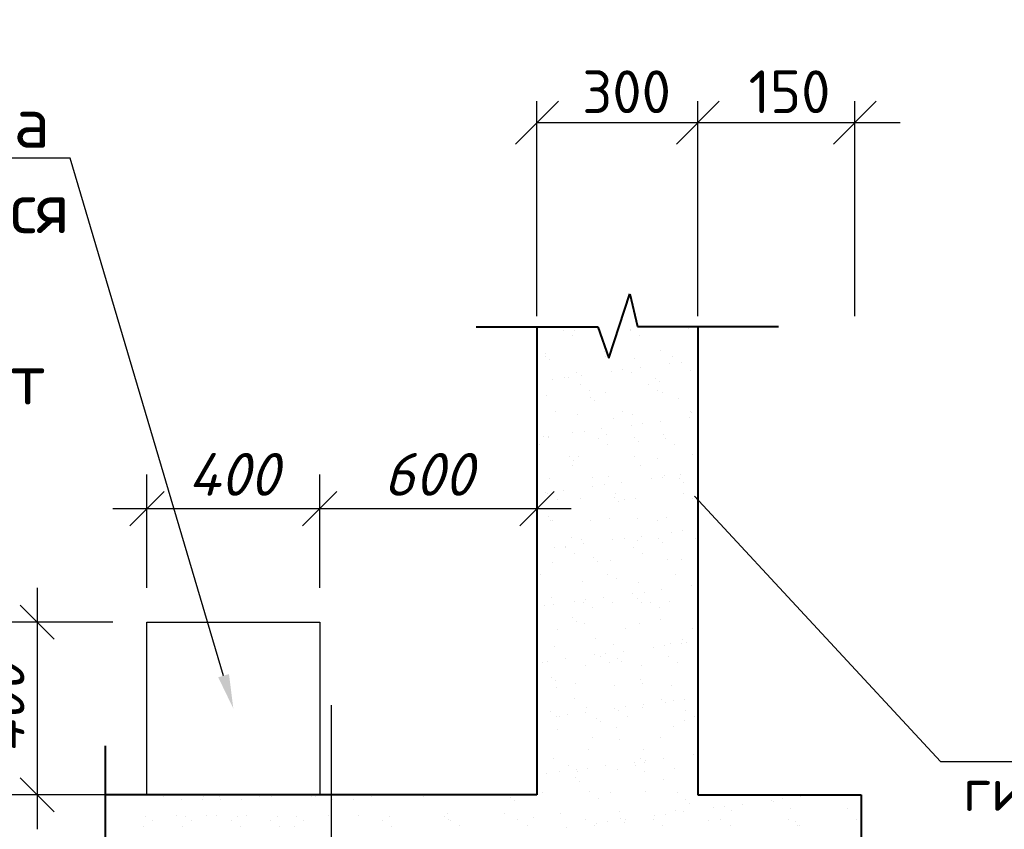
# Model space of a CAD drawing. Header units: millimetres. Extents: x -3143211 to -2549809, y 1060331 to 1394375.
# Tile 125 of 145: x -3028546 to -3022790, y 1307811 to 1312545. Entities that reach past the tile are written whole.
import ezdxf
from ezdxf import colors
from ezdxf.entities.mleader import LeaderData, LeaderLine
from ezdxf.math import Vec2, Vec3

# ---------------------------------------------------------------- set-up
doc = ezdxf.new("R2010")
doc.units = ezdxf.units.MM
for name, color, linetype in [('размер', 34, 'Continuous'), ('РУССКИЙ', 3, 'Continuous'), ('шрифт', 1, 'Continuous')]:
    doc.layers.add(name, color=color, linetype=linetype)
doc.layers.add('Сплошная толстая', color=7, linetype='Continuous', lineweight=40)
doc.styles.get("Standard").update_dxf_attribs({"font": 'isocpeui.ttf'})
doc.styles.add('Times New Romans', font='times.ttf', dxfattribs={"height": 300})
doc.dimstyles.new('STANDARD-100', dxfattribs={"dimtxt": 250, "dimasz": 200, "dimexe": 200, "dimexo": 200, "dimgap": 75, "dimtad": 1, "dimdec": 0, "dimzin": 0, "dimdsep": 46, "dimtxsty": 'Standard', "dimblk": 'OBLIQUE', "dimcen": 0.09, "dimdle": 200, "dimadec": 0, "dimazin": 0, "dimtfac": 1, "dimtdec": 0, "dimtofl": 0, "dimtmove": 0, "dimatfit": 3, "dimldrblk": 'OBLIQUE', "dimfxl": 1, "dimtolj": 1, "dimtzin": 0, "dimarcsym": 0})

# ---------------------------------------------------------------- blocks, each defined once
blk = doc.blocks.new('_Oblique')
at = {"color": 0, "linetype": 'ByBlock', "lineweight": -2}
blk.add_line((-0.5, -0.5), (0.5, 0.5), dxfattribs=at)
blk = doc.blocks.new('*D253')
at = {"color": 0, "lineweight": -2, "transparency": 16777216}
for p, q in [((-3026792.1, 1309222.2), (-3026792.1, 1309886.1)), ((-3025522.1, 1309222.2), (-3025522.1, 1309886.1)), ((-3026992.1, 1309686.1), (-3025322.1, 1309686.1))]:
    blk.add_line(p, q, dxfattribs=at)
at = {"layer": 'Defpoints', "color": 0, "transparency": 16777216}
for p in [(-3025522.1, 1309686.1), (-3026792.1, 1309022.2), (-3025522.1, 1309022.2)]:
    blk.add_point(p, dxfattribs=at)
at = {"color": 0, "lineweight": -2, "transparency": 16777216, "xscale": 200, "yscale": 200, "zscale": 200, "rotation": 180}
blk.add_blockref('_Oblique', (-3026792.1, 1309686.1), dxfattribs=at)
at = {"color": 0, "lineweight": -2, "transparency": 16777216, "xscale": 200, "yscale": 200, "zscale": 200}
blk.add_blockref('_Oblique', (-3025522.1, 1309686.1), dxfattribs=at)
at = {"color": 0, "transparency": 16777216, "insert": (-3026157.1, 1309886.1), "char_height": 250, "width": 563.295, "attachment_point": 5}
blk.add_mtext('\\A1;600', dxfattribs=at)
blk = doc.blocks.new('*D254')
at = {"color": 0, "lineweight": -2, "transparency": 16777216}
for p, q in [((-3028443.5, 1309222.2), (-3028443.5, 1307812)), ((-3028002.3, 1309022.2), (-3028643.5, 1309022.2)), ((-3028002.3, 1308012), (-3028643.5, 1308012))]:
    blk.add_line(p, q, dxfattribs=at)
at = {"layer": 'Defpoints', "color": 0, "transparency": 16777216}
for p in [(-3027802.3, 1309022.2), (-3028443.5, 1308012), (-3027802.3, 1308012)]:
    blk.add_point(p, dxfattribs=at)
at = {"color": 0, "lineweight": -2, "transparency": 16777216, "xscale": 200, "yscale": 200, "zscale": 200}
for p, rotation in [((-3028443.5, 1309022.2), 90), ((-3028443.5, 1308012), 270)]:
    blk.add_blockref('_Oblique', p, dxfattribs=dict(at, rotation=rotation))
at = {"color": 0, "transparency": 16777216, "insert": (-3028643.5, 1308517.1), "char_height": 250, "width": 589.053, "attachment_point": 5, "rotation": 90}
blk.add_mtext('\\A1;400', dxfattribs=at)
blk = doc.blocks.new('*D255')
at = {"color": 0, "lineweight": -2, "transparency": 16777216}
for p, q in [((-3027802.3, 1309222.2), (-3027802.3, 1309886.1)), ((-3026792.1, 1309222.2), (-3026792.1, 1309886.1)), ((-3028002.3, 1309686.1), (-3026592.1, 1309686.1))]:
    blk.add_line(p, q, dxfattribs=at)
at = {"layer": 'Defpoints', "color": 0, "transparency": 16777216}
for p in [(-3026792.1, 1309686.1), (-3027802.3, 1309022.2), (-3026792.1, 1309022.2)]:
    blk.add_point(p, dxfattribs=at)
at = {"color": 0, "lineweight": -2, "transparency": 16777216, "xscale": 200, "yscale": 200, "zscale": 200, "rotation": 180}
blk.add_blockref('_Oblique', (-3027802.3, 1309686.1), dxfattribs=at)
at = {"color": 0, "lineweight": -2, "transparency": 16777216, "xscale": 200, "yscale": 200, "zscale": 200}
blk.add_blockref('_Oblique', (-3026792.1, 1309686.1), dxfattribs=at)
at = {"color": 0, "transparency": 16777216, "insert": (-3027297.2, 1309886.1), "char_height": 250, "width": 589.053, "attachment_point": 5}
blk.add_mtext('\\A1;400', dxfattribs=at)

msp = doc.modelspace()

# ---------------------------------------------------------------- linework, layer by layer
at = {"color": 0}
for p, q in [((-3025369.95099, 1310729.75658), (-3025369.95099, 1310729.75658)), ((-3025301.96559, 1310726.09367), (-3025301.96559, 1310726.09367)), ((-3024977.08821, 1310724.5355), (-3024977.08821, 1310724.5355)), ((-3024974.4548, 1310730.47517), (-3024974.4548, 1310730.47517)), ((-3024634.07477, 1310736.89361), (-3024634.07477, 1310736.89361)), ((-3025316.39563, 1310695.63805), (-3025316.39563, 1310695.63805)), ((-3025064.59485, 1310666.54799), (-3025064.59485, 1310666.54799)), ((-3024920.89945, 1310696.35664), (-3024920.89945, 1310696.35664)), ((-3025130.23714, 1310607.02019), (-3025130.23714, 1310607.02019)), ((-3024797.80307, 1310611.26047), (-3024797.80307, 1310611.26047)), ((-3025519.09253, 1310572.09277), (-3025519.09253, 1310572.09277)), ((-3025473.25058, 1310594.66208), (-3025473.25058, 1310594.66208)), ((-3025469.78163, 1310576.53332), (-3025469.78163, 1310576.53332)), ((-3025446.37307, 1310555.08333), (-3025446.37307, 1310555.08333)), ((-3025123.59635, 1310572.81136), (-3025123.59635, 1310572.81136)), ((-3024954.10647, 1310565.30404), (-3024954.10647, 1310565.30404)), ((-3024728.10016, 1310573.52995), (-3024728.10016, 1310573.52995)), ((-3024679.52293, 1310541.5082), (-3024679.52293, 1310541.5082)), ((-3025087.48266, 1310487.79929), (-3025087.48266, 1310487.79929)), ((-3025021.37807, 1310496.50212), (-3025021.37807, 1310496.50212)), ((-3024918.129, 1310510.09512), (-3024918.129, 1310510.09512)), ((-3024745.62751, 1310532.80537), (-3024745.62751, 1310532.80537)), ((-3024626.07462, 1310492.18699), (-3024626.07462, 1310492.18699)), ((-3025429.3378, 1310442.7932), (-3025429.3378, 1310442.7932)), ((-3025363.23322, 1310451.49604), (-3025363.23322, 1310451.49604)), ((-3025335.88469, 1310453.83938), (-3025335.88469, 1310453.83938)), ((-3025293.96544, 1310481.38705), (-3025293.96544, 1310481.38705)), ((-3025259.98415, 1310465.08903), (-3025259.98415, 1310465.08903)), ((-3024969.08806, 1310479.82888), (-3024969.08806, 1310479.82888)), ((-3024827.70027, 1310449.4741), (-3024827.70027, 1310449.4741)), ((-3024804.29171, 1310428.02411), (-3024804.29171, 1310428.02411)), ((-3025267.38235, 1310411.7357), (-3025267.38235, 1310411.7357)), ((-3025213.827, 1310377.61717), (-3025213.827, 1310377.61717)), ((-3024871.88617, 1310412.45429), (-3024871.88617, 1310412.45429)), ((-3024818.33081, 1310378.33577), (-3024818.33081, 1310378.33577)), ((-3025465.25042, 1310349.95546), (-3025465.25042, 1310349.95546)), ((-3025209.47849, 1310338.00944), (-3025209.47849, 1310338.00944)), ((-3025186.06994, 1310316.55945), (-3025186.06994, 1310316.55945)), ((-3025122.23699, 1310362.31357), (-3025122.23699, 1310362.31357)), ((-3024789.80291, 1310366.55385), (-3024789.80291, 1310366.55385)), ((-3024693.80333, 1310326.78016), (-3024693.80333, 1310326.78016)), ((-3025416.5239, 1310254.07189), (-3025416.5239, 1310254.07189)), ((-3025021.02771, 1310254.79048), (-3025021.02771, 1310254.79048)), ((-3024625.53153, 1310255.50908), (-3024625.53153, 1310255.50908)), ((-3025285.96528, 1310236.68043), (-3025285.96528, 1310236.68043)), ((-3025075.58156, 1310215.3155), (-3025075.58156, 1310215.3155)), ((-3024961.0879, 1310235.12226), (-3024961.0879, 1310235.12226)), ((-3024801.0355, 1310196.68865), (-3024801.0355, 1310196.68865)), ((-3024628.53401, 1310219.3989), (-3024628.53401, 1310219.3989)), ((-3024618.07446, 1310247.48037), (-3024618.07446, 1310247.48037)), ((-3025246.13971, 1310138.08957), (-3025246.13971, 1310138.08957)), ((-3025142.89065, 1310151.68257), (-3025142.89065, 1310151.68257)), ((-3024970.38915, 1310174.39282), (-3024970.38915, 1310174.39282)), ((-3024904.28457, 1310183.09565), (-3024904.28457, 1310183.09565)), ((-3025484.74579, 1310106.67648), (-3025484.74579, 1310106.67648)), ((-3025457.35978, 1310103.85084), (-3025457.35978, 1310103.85084)), ((-3025457.25027, 1310105.24884), (-3025457.25027, 1310105.24884)), ((-3025312.2443, 1310129.38674), (-3025312.2443, 1310129.38674)), ((-3025164.81372, 1310093.71482), (-3025164.81372, 1310093.71482)), ((-3025114.23683, 1310117.60695), (-3025114.23683, 1310117.60695)), ((-3024949.17536, 1310099.48556), (-3024949.17536, 1310099.48556)), ((-3024781.80276, 1310121.84723), (-3024781.80276, 1310121.84723)), ((-3024769.31754, 1310094.43342), (-3024769.31754, 1310094.43342)), ((-3025506.75455, 1310058.87771), (-3025506.75455, 1310058.87771)), ((-3025111.25836, 1310059.5963), (-3025111.25836, 1310059.5963)), ((-3024925.7668, 1310078.03557), (-3024925.7668, 1310078.03557)), ((-3024715.76218, 1310060.31489), (-3024715.76218, 1310060.31489)), ((-3025330.95358, 1309988.0209), (-3025330.95358, 1309988.0209)), ((-3025307.54503, 1309966.57091), (-3025307.54503, 1309966.57091)), ((-3025277.96512, 1309991.97381), (-3025277.96512, 1309991.97381)), ((-3024953.08774, 1309990.41564), (-3024953.08774, 1309990.41564)), ((-3024815.27842, 1309976.79162), (-3024815.27842, 1309976.79162)), ((-3024610.07431, 1310002.77375), (-3024610.07431, 1310002.77375)), ((-3025313.95527, 1309936.05102), (-3025313.95527, 1309936.05102)), ((-3024918.45908, 1309936.76961), (-3024918.45908, 1309936.76961)), ((-3025449.25011, 1309860.54222), (-3025449.25011, 1309860.54222)), ((-3025197.05665, 1309865.32696), (-3025197.05665, 1309865.32696)), ((-3025106.23667, 1309872.90033), (-3025106.23667, 1309872.90033)), ((-3024853.29565, 1309860.98635), (-3024853.29565, 1309860.98635)), ((-3024787.19106, 1309869.68919), (-3024787.19106, 1309869.68919)), ((-3024773.8026, 1309877.14061), (-3024773.8026, 1309877.14061)), ((-3024688.87222, 1309860.96168), (-3024688.87222, 1309860.96168)), ((-3024683.942, 1309883.28218), (-3024683.942, 1309883.28218)), ((-3024581.79795, 1309895.70972), (-3024578.29536, 1309899.21232)), ((-3025367.65229, 1309793.27002), (-3025367.65229, 1309793.27002)), ((-3025195.1508, 1309815.98027), (-3025195.1508, 1309815.98027)), ((-3025129.04621, 1309824.6831), (-3025129.04621, 1309824.6831)), ((-3025025.79714, 1309838.2761), (-3025025.79714, 1309838.2761)), ((-3024665.46366, 1309839.51169), (-3024665.46366, 1309839.51169)), ((-3025470.90135, 1309779.67702), (-3025470.90135, 1309779.67702)), ((-3025457.74127, 1309774.97535), (-3025457.74127, 1309774.97535)), ((-3025404.18592, 1309740.85683), (-3025404.18592, 1309740.85683)), ((-3025269.96497, 1309747.26719), (-3025269.96497, 1309747.26719)), ((-3025070.65045, 1309749.49702), (-3025070.65045, 1309749.49702)), ((-3025062.24509, 1309775.69395), (-3025062.24509, 1309775.69395)), ((-3025008.68973, 1309741.57542), (-3025008.68973, 1309741.57542)), ((-3024945.08759, 1309745.70902), (-3024945.08759, 1309745.70902)), ((-3024666.7489, 1309776.41254), (-3024666.7489, 1309776.41254)), ((-3024613.19355, 1309742.29401), (-3024613.19355, 1309742.29401)), ((-3024602.07415, 1309758.06713), (-3024602.07415, 1309758.06713)), ((-3025047.24189, 1309728.04703), (-3025047.24189, 1309728.04703)), ((-3025452.42867, 1309638.03236), (-3025452.42867, 1309638.03236)), ((-3025098.23652, 1309628.19371), (-3025098.23652, 1309628.19371)), ((-3024936.75351, 1309626.80308), (-3024936.75351, 1309626.80308)), ((-3024765.80244, 1309632.43399), (-3024765.80244, 1309632.43399)), ((-3025441.24995, 1309615.8356), (-3025441.24995, 1309615.8356)), ((-3025429.02012, 1309616.58237), (-3025429.02012, 1309616.58237)), ((-3025211.38663, 1309618.03014), (-3025211.38663, 1309618.03014)), ((-3024815.89045, 1309618.74873), (-3024815.89045, 1309618.74873)), ((-3025318.53173, 1309515.33842), (-3025318.53173, 1309515.33842)), ((-3025011.95271, 1309511.27664), (-3025011.95271, 1309511.27664)), ((-3024908.70364, 1309524.86963), (-3024908.70364, 1309524.86963)), ((-3024810.34731, 1309510.97314), (-3024810.34731, 1309510.97314)), ((-3024736.20215, 1309547.57989), (-3024736.20215, 1309547.57989)), ((-3024670.09756, 1309556.28272), (-3024670.09756, 1309556.28272)), ((-3024594.07399, 1309513.36052), (-3024594.07399, 1309513.36052)), ((-3025419.91244, 1309457.56772), (-3025419.91244, 1309457.56772)), ((-3025355.17264, 1309456.95448), (-3025355.17264, 1309456.95448)), ((-3025353.80785, 1309466.27055), (-3025353.80785, 1309466.27055)), ((-3025261.96481, 1309502.56057), (-3025261.96481, 1309502.56057)), ((-3025250.55878, 1309479.86355), (-3025250.55878, 1309479.86355)), ((-3025078.05729, 1309502.5738), (-3025078.05729, 1309502.5738)), ((-3024959.67646, 1309457.67307), (-3024959.67646, 1309457.67307)), ((-3024937.08743, 1309501.0024), (-3024937.08743, 1309501.0024)), ((-3024786.93875, 1309489.52315), (-3024786.93875, 1309489.52315)), ((-3025301.61728, 1309422.83595), (-3025301.61728, 1309422.83595)), ((-3025192.12554, 1309399.50848), (-3025192.12554, 1309399.50848)), ((-3024906.1211, 1309423.55455), (-3024906.1211, 1309423.55455)), ((-3025433.2498, 1309371.12898), (-3025433.2498, 1309371.12898)), ((-3025168.71698, 1309378.05849), (-3025168.71698, 1309378.05849)), ((-3025090.23636, 1309383.4871), (-3025090.23636, 1309383.4871)), ((-3024757.80229, 1309387.72738), (-3024757.80229, 1309387.72738)), ((-3024676.45037, 1309388.2792), (-3024676.45037, 1309388.2792)), ((-3025504.31418, 1309299.29067), (-3025504.31418, 1309299.29067)), ((-3025108.818, 1309300.00926), (-3025108.818, 1309300.00926)), ((-3025058.2286, 1309276.81454), (-3025058.2286, 1309276.81454)), ((-3024713.32181, 1309300.72786), (-3024713.32181, 1309300.72786)), ((-3025253.96465, 1309257.85396), (-3025253.96465, 1309257.85396)), ((-3024929.08727, 1309256.29578), (-3024929.08727, 1309256.29578)), ((-3024619.10864, 1309234.17342), (-3024619.10864, 1309234.17342)), ((-3024586.07384, 1309268.6539), (-3024586.07384, 1309268.6539)), ((-3025440.00682, 1309165.34988), (-3025440.00682, 1309165.34988)), ((-3025133.46528, 1309166.45708), (-3025133.46528, 1309166.45708)), ((-3024960.96379, 1309189.16734), (-3024960.96379, 1309189.16734)), ((-3024931.8224, 1309160.9846), (-3024931.8224, 1309160.9846)), ((-3024894.8592, 1309197.87017), (-3024894.8592, 1309197.87017)), ((-3024791.61013, 1309211.46317), (-3024791.61013, 1309211.46317)), ((-3025475.32042, 1309121.451), (-3025475.32042, 1309121.451)), ((-3025425.24964, 1309126.42236), (-3025425.24964, 1309126.42236)), ((-3025302.81893, 1309144.16125), (-3025302.81893, 1309144.16125)), ((-3025252.60401, 1309138.9336), (-3025252.60401, 1309138.9336)), ((-3025236.71435, 1309152.86409), (-3025236.71435, 1309152.86409)), ((-3025199.04865, 1309104.81508), (-3025199.04865, 1309104.81508)), ((-3025082.2362, 1309138.78048), (-3025082.2362, 1309138.78048)), ((-3024908.41384, 1309139.53461), (-3024908.41384, 1309139.53461)), ((-3024857.10782, 1309139.6522), (-3024857.10782, 1309139.6522)), ((-3024803.55247, 1309105.53367), (-3024803.55247, 1309105.53367)), ((-3024749.80213, 1309143.02076), (-3024749.80213, 1309143.02076)), ((-3025313.60063, 1309049.51994), (-3025313.60063, 1309049.51994)), ((-3025290.19207, 1309028.06995), (-3025290.19207, 1309028.06995)), ((-3025245.9645, 1309013.14734), (-3025245.9645, 1309013.14734)), ((-3024921.08712, 1309011.58916), (-3024921.08712, 1309011.58916)), ((-3024797.92546, 1309038.29066), (-3024797.92546, 1309038.29066)), ((-3025401.74555, 1308981.26979), (-3025401.74555, 1308981.26979)), ((-3025006.24937, 1308981.98839), (-3025006.24937, 1308981.98839)), ((-3024610.75318, 1308982.70698), (-3024610.75318, 1308982.70698)), ((-3025417.24948, 1308881.71574), (-3025417.24948, 1308881.71574)), ((-3025179.70369, 1308926.826), (-3025179.70369, 1308926.826)), ((-3025074.23605, 1308894.07386), (-3025074.23605, 1308894.07386)), ((-3024843.87028, 1308875.76087), (-3024843.87028, 1308875.76087)), ((-3024777.7657, 1308884.4637), (-3024777.7657, 1308884.4637)), ((-3024741.80197, 1308898.31414), (-3024741.80197, 1308898.31414)), ((-3024674.51663, 1308898.0567), (-3024674.51663, 1308898.0567)), ((-3024671.51926, 1308922.46072), (-3024671.51926, 1308922.46072)), ((-3024648.11071, 1308901.01073), (-3024648.11071, 1308901.01073)), ((-3025185.72543, 1308830.75479), (-3025185.72543, 1308830.75479)), ((-3025150.03537, 1308820.91273), (-3025150.03537, 1308820.91273)), ((-3025119.62084, 1308839.45762), (-3025119.62084, 1308839.45762)), ((-3025016.37178, 1308853.05062), (-3025016.37178, 1308853.05062)), ((-3024754.53919, 1308821.63132), (-3024754.53919, 1308821.63132)), ((-3025491.9762, 1308786.07561), (-3025491.9762, 1308786.07561)), ((-3025461.47599, 1308794.45154), (-3025461.47599, 1308794.45154)), ((-3025358.22692, 1308808.04453), (-3025358.22692, 1308808.04453)), ((-3025237.96434, 1308768.44072), (-3025237.96434, 1308768.44072)), ((-3025096.48002, 1308786.7942), (-3025096.48002, 1308786.7942)), ((-3025053.29749, 1308810.99606), (-3025053.29749, 1308810.99606)), ((-3025029.88893, 1308789.54607), (-3025029.88893, 1308789.54607)), ((-3024913.08696, 1308766.88255), (-3024913.08696, 1308766.88255)), ((-3024700.98383, 1308787.51279), (-3024700.98383, 1308787.51279)), ((-3025435.07571, 1308699.5314), (-3025435.07571, 1308699.5314)), ((-3025411.66716, 1308678.08141), (-3025411.66716, 1308678.08141)), ((-3025299.17692, 1308663.24892), (-3025299.17692, 1308663.24892)), ((-3025066.23589, 1308649.36724), (-3025066.23589, 1308649.36724)), ((-3024919.40055, 1308688.30212), (-3024919.40055, 1308688.30212)), ((-3024903.68073, 1308663.96751), (-3024903.68073, 1308663.96751)), ((-3024733.80182, 1308653.60752), (-3024733.80182, 1308653.60752)), ((-3025409.24933, 1308637.00913), (-3025409.24933, 1308637.00913)), ((-3025301.17878, 1308576.83746), (-3025301.17878, 1308576.83746)), ((-3024899.27827, 1308539.64415), (-3024899.27827, 1308539.64415)), ((-3024792.99435, 1308572.47218), (-3024792.99435, 1308572.47218)), ((-3024769.5858, 1308551.02219), (-3024769.5858, 1308551.02219)), ((-3024726.77678, 1308562.3544), (-3024726.77678, 1308562.3544)), ((-3024660.67219, 1308571.05724), (-3024660.67219, 1308571.05724)), ((-3025442.96293, 1308502.17326), (-3025442.96293, 1308502.17326)), ((-3025410.48707, 1308472.34224), (-3025410.48707, 1308472.34224)), ((-3025344.38248, 1308481.04507), (-3025344.38248, 1308481.04507)), ((-3025241.13342, 1308494.63807), (-3025241.13342, 1308494.63807)), ((-3025229.96419, 1308523.7341), (-3025229.96419, 1308523.7341)), ((-3025068.63193, 1308517.34832), (-3025068.63193, 1308517.34832)), ((-3025047.46674, 1308502.89185), (-3025047.46674, 1308502.89185)), ((-3025002.52734, 1308526.05115), (-3025002.52734, 1308526.05115)), ((-3024993.91138, 1308468.77333), (-3024993.91138, 1308468.77333)), ((-3024905.0868, 1308522.17593), (-3024905.0868, 1308522.17593)), ((-3024651.97056, 1308503.61044), (-3024651.97056, 1308503.61044)), ((-3024598.4152, 1308469.49192), (-3024598.4152, 1308469.49192)), ((-3025389.40757, 1308468.05473), (-3025389.40757, 1308468.05473)), ((-3025174.77258, 1308461.00752), (-3025174.77258, 1308461.00752)), ((-3025151.36402, 1308439.55753), (-3025151.36402, 1308439.55753)), ((-3024659.09741, 1308449.77824), (-3024659.09741, 1308449.77824)), ((-3025401.24917, 1308392.30251), (-3025401.24917, 1308392.30251)), ((-3025058.23573, 1308404.66062), (-3025058.23573, 1308404.66062)), ((-3024725.80166, 1308408.9009), (-3024725.80166, 1308408.9009)), ((-3025196.60828, 1308345.22804), (-3025196.60828, 1308345.22804)), ((-3025040.87564, 1308338.31358), (-3025040.87564, 1308338.31358)), ((-3024801.1121, 1308345.94664), (-3024801.1121, 1308345.94664)), ((-3025221.96403, 1308279.02748), (-3025221.96403, 1308279.02748)), ((-3024897.08665, 1308277.46931), (-3024897.08665, 1308277.46931)), ((-3024609.68328, 1308248.94794), (-3024609.68328, 1308248.94794)), ((-3025422.65387, 1308226.84892), (-3025422.65387, 1308226.84892)), ((-3025340.39429, 1308184.15238), (-3025340.39429, 1308184.15238)), ((-3025124.03991, 1308181.2316), (-3025124.03991, 1308181.2316)), ((-3024951.53842, 1308203.94185), (-3024951.53842, 1308203.94185)), ((-3024944.89811, 1308184.87097), (-3024944.89811, 1308184.87097)), ((-3024914.46944, 1308222.48364), (-3024914.46944, 1308222.48364)), ((-3024891.06089, 1308201.03365), (-3024891.06089, 1308201.03365)), ((-3024885.43384, 1308212.64469), (-3024885.43384, 1308212.64469)), ((-3024782.18477, 1308226.23768), (-3024782.18477, 1308226.23768)), ((-3025465.89506, 1308136.22552), (-3025465.89506, 1308136.22552)), ((-3025393.24902, 1308147.59589), (-3025393.24902, 1308147.59589)), ((-3025293.39357, 1308158.93577), (-3025293.39357, 1308158.93577)), ((-3025286.83894, 1308150.03386), (-3025286.83894, 1308150.03386)), ((-3025227.28898, 1308167.6386), (-3025227.28898, 1308167.6386)), ((-3025050.23558, 1308159.954), (-3025050.23558, 1308159.954)), ((-3024891.34275, 1308150.75245), (-3024891.34275, 1308150.75245)), ((-3024717.80151, 1308164.19428), (-3024717.80151, 1308164.19428)), ((-3025296.24767, 1308111.01898), (-3025296.24767, 1308111.01898)), ((-3025272.83911, 1308089.56899), (-3025272.83911, 1308089.56899)), ((-3024780.5725, 1308099.7897), (-3024780.5725, 1308099.7897)), ((-3025489.53584, 1308026.48857), (-3025489.53584, 1308026.48857)), ((-3025213.96387, 1308034.32086), (-3025213.96387, 1308034.32086)), ((-3025094.03965, 1308027.20717), (-3025094.03965, 1308027.20717)), ((-3024889.08649, 1308032.76269), (-3024889.08649, 1308032.76269)), ((-3024698.54347, 1308027.92576), (-3024698.54347, 1308027.92576)), ((-3027704.39014, 1308001.20727), (-3027704.39014, 1308001.20727)), ((-3027601.14107, 1307987.61427), (-3027601.14107, 1307987.61427)), ((-3027480.08154, 1307987.61427), (-3027480.08154, 1307987.61427)), ((-3027473.42418, 1308001.20727), (-3027473.42418, 1308001.20727)), ((-3027376.83247, 1308001.20727), (-3027376.83247, 1308001.20727)), ((-3027370.17512, 1307987.61427), (-3027370.17512, 1307987.61427)), ((-3027249.11558, 1307987.61427), (-3027249.11558, 1307987.61427)), ((-3027145.86651, 1308001.20727), (-3027145.86651, 1308001.20727)), ((-3027071.5823, 1308003.9196), (-3027071.5823, 1308003.9196)), ((-3026840.61634, 1308003.9196), (-3026840.61634, 1308003.9196)), ((-3026819.01817, 1308001.20727), (-3026819.01817, 1308001.20727)), ((-3026715.7691, 1307987.61427), (-3026715.7691, 1307987.61427)), ((-3026594.70956, 1307987.61427), (-3026594.70956, 1307987.61427)), ((-3026491.46049, 1308001.20727), (-3026491.46049, 1308001.20727)), ((-3026186.21032, 1308003.9196), (-3026186.21032, 1308003.9196)), ((-3025678.02589, 1307999.55432), (-3025678.02589, 1307999.55432)), ((-3025654.61734, 1307978.10433), (-3025654.61734, 1307978.10433)), ((-3025162.35073, 1307988.32504), (-3025162.35073, 1307988.32504)), ((-3024654.16631, 1307983.95976), (-3024654.16631, 1307983.95976)), ((-3024630.75775, 1307962.50977), (-3024630.75775, 1307962.50977)), ((-3024323.23612, 1307957.8373), (-3024323.23612, 1307957.8373)), ((-3024150.73463, 1307980.54755), (-3024150.73463, 1307980.54755)), ((-3024138.49114, 1307972.73049), (-3024138.49114, 1307972.73049)), ((-3024084.63004, 1307989.25039), (-3024084.63004, 1307989.25039)), ((-3023981.38097, 1308002.84338), (-3023981.38097, 1308002.84338)), ((-3023630.30672, 1307968.36521), (-3023630.30672, 1307968.36521)), ((-3026042.56031, 1307900.20716), (-3026042.56031, 1307900.20716)), ((-3025710.12624, 1307904.44744), (-3025710.12624, 1307904.44744)), ((-3025385.24886, 1307902.88927), (-3025385.24886, 1307902.88927)), ((-3024709.80135, 1307919.48766), (-3024709.80135, 1307919.48766)), ((-3024665.09126, 1307912.83122), (-3024665.09126, 1307912.83122)), ((-3024492.58977, 1307935.54147), (-3024492.58977, 1307935.54147)), ((-3024426.48519, 1307944.2443), (-3024426.48519, 1307944.2443)), ((-3024384.92397, 1307917.92949), (-3024384.92397, 1307917.92949)), ((-3024041.91053, 1307930.28761), (-3024041.91053, 1307930.28761)), ((-3023709.47646, 1307934.52789), (-3023709.47646, 1307934.52789)), ((-3027810.27689, 1307887.84905), (-3027810.27689, 1307887.84905)), ((-3027771.53642, 1307863.97573), (-3027771.53642, 1307863.97573)), ((-3027627.86209, 1307892.45494), (-3027627.86209, 1307892.45494)), ((-3027579.31093, 1307887.84905), (-3027579.31093, 1307887.84905)), ((-3027540.57046, 1307863.97573), (-3027540.57046, 1307863.97573)), ((-3027453.36052, 1307892.45494), (-3027453.36052, 1307892.45494)), ((-3027396.89613, 1307892.45494), (-3027396.89613, 1307892.45494)), ((-3027309.68619, 1307863.97573), (-3027309.68619, 1307863.97573)), ((-3027270.94573, 1307887.84905), (-3027270.94573, 1307887.84905)), ((-3027222.39456, 1307892.45494), (-3027222.39456, 1307892.45494)), ((-3027078.72023, 1307863.97573), (-3027078.72023, 1307863.97573)), ((-3027039.97977, 1307887.84905), (-3027039.97977, 1307887.84905)), ((-3026924.90491, 1307887.84905), (-3026924.90491, 1307887.84905)), ((-3026886.16445, 1307863.97573), (-3026886.16445, 1307863.97573)), ((-3026742.49011, 1307892.45494), (-3026742.49011, 1307892.45494)), ((-3026567.98855, 1307892.45494), (-3026567.98855, 1307892.45494)), ((-3026424.31421, 1307863.97573), (-3026424.31421, 1307863.97573)), ((-3026385.57375, 1307887.84905), (-3026385.57375, 1307887.84905)), ((-3026059.80412, 1307888.08966), (-3026059.80412, 1307888.08966)), ((-3026036.39556, 1307866.63967), (-3026036.39556, 1307866.63967)), ((-3026028.81803, 1307864.69432), (-3026028.81803, 1307864.69432)), ((-3025633.32184, 1307865.41291), (-3025633.32184, 1307865.41291)), ((-3025544.12896, 1307876.86038), (-3025544.12896, 1307876.86038)), ((-3024520.26937, 1307861.26582), (-3024520.26937, 1307861.26582)), ((-3024446.83329, 1307867.56869), (-3024446.83329, 1307867.56869)), ((-3024051.3371, 1307868.28728), (-3024051.3371, 1307868.28728)), ((-3024012.08494, 1307856.90055), (-3024012.08494, 1307856.90055)), ((-3023655.84092, 1307869.00588), (-3023655.84092, 1307869.00588)), ((-3027825.09178, 1307829.8572), (-3027825.09178, 1307829.8572)), ((-3027594.12582, 1307829.8572), (-3027594.12582, 1307829.8572)), ((-3027256.13083, 1307829.8572), (-3027256.13083, 1307829.8572)), ((-3027025.16488, 1307829.8572), (-3027025.16488, 1307829.8572)), ((-3026939.7198, 1307829.8572), (-3026939.7198, 1307829.8572)), ((-3026370.75886, 1307829.8572), (-3026370.75886, 1307829.8572)), ((-3025975.26267, 1307830.5758), (-3025975.26267, 1307830.5758)), ((-3025579.76649, 1307831.29439), (-3025579.76649, 1307831.29439)), ((-3025348.80155, 1307822.81905), (-3025348.80155, 1307822.81905)), ((-3024393.27793, 1307833.45017), (-3024393.27793, 1307833.45017)), ((-3023997.78175, 1307834.16876), (-3023997.78175, 1307834.16876)), ((-3023988.67639, 1307835.45056), (-3023988.67639, 1307835.45056))]:
    msp.add_line(p, q, dxfattribs=at)
at = {"color": 0, "lineweight": -2}
for p, q in [((-3025042.23542, 1307915.24738), (-3025042.23542, 1307915.24738)), ((-3024768.34033, 1307899.23822), (-3024768.34033, 1307899.23822)), ((-3025237.82566, 1307866.13151), (-3025237.82566, 1307866.13151)), ((-3024842.32947, 1307866.8501), (-3024842.32947, 1307866.8501)), ((-3024834.44492, 1307890.53539), (-3024834.44492, 1307890.53539)), ((-3024788.77412, 1307832.73157), (-3024788.77412, 1307832.73157))]:
    msp.add_line(p, q, dxfattribs=at)
at = {"lineweight": 30}
msp.add_lwpolyline([(-3027802.28364, 1309022.23916), (-3026792.0916, 1309022.23916), (-3026792.0916, 1308012.04713), (-3027802.28364, 1308012.04713)], close=True, dxfattribs=at)
at = {"layer": 'размер', "color": 0}
for p, q in [((-3025397.05104, 1312067.5657), (-3025647.05104, 1311817.5657)), ((-3025522.05104, 1310812.04181), (-3025522.05104, 1312067.5657)), ((-3024706.79795, 1311817.5657), (-3024456.79795, 1312067.5657)), ((-3024456.79795, 1312067.5657), (-3024706.79795, 1311817.5657)), ((-3024581.79795, 1310812.04181), (-3024581.79795, 1312067.5657)), ((-3024581.79795, 1310812.04181), (-3024581.79795, 1312067.5657)), ((-3023538.69099, 1312067.5657), (-3023788.69099, 1311817.5657)), ((-3023663.69099, 1310812.04181), (-3023663.69099, 1312067.5657)), ((-3023663.69099, 1310812.04181), (-3023663.69099, 1312067.5657)), ((-3025522.05104, 1311942.5657), (-3023399.00619, 1311942.5657))]:
    msp.add_line(p, q, dxfattribs=at)
at = {"layer": 'Сплошная толстая', "color": 0}
for p, q in [((-3025101.28237, 1310566.31988), (-3024978.74443, 1310942.35541)), ((-3024978.74443, 1310942.35541), (-3024934.98078, 1310749.96504)), ((-3025877.90607, 1310749.54181), (-3025166.19602, 1310749.54181)), ((-3025522.05104, 1310749.54181), (-3025522.05104, 1308012.04713)), ((-3025166.19602, 1310749.54181), (-3025101.28237, 1310566.31988)), ((-3024934.98078, 1310749.96504), (-3024110.2574, 1310749.96504)), ((-3024581.79795, 1310749.96504), (-3024581.79795, 1308013.03618)), ((-3028045.99802, 1308298.79866), (-3028045.99802, 1307630.60934)), ((-3025522.05104, 1308012.04713), (-3028045.99802, 1308012.04713)), ((-3024581.79795, 1308013.03618), (-3023627.57326, 1308013.03618)), ((-3023627.57326, 1308013.03618), (-3023627.57326, 1307200.20775))]:
    msp.add_line(p, q, dxfattribs=at)
at = {"layer": 'Сплошная толстая', "color": 0, "lineweight": -2}
for p, q in [((-3025176.30006, 1307845.5293), (-3025176.30006, 1307845.5293)), ((-3025110.19548, 1307854.23214), (-3025110.19548, 1307854.23214)), ((-3025035.94453, 1307872.4951), (-3025035.94453, 1307872.4951)), ((-3025012.53598, 1307851.04511), (-3025012.53598, 1307851.04511)), ((-3025006.94641, 1307867.82513), (-3025006.94641, 1307867.82513)), ((-3025184.2703, 1307832.01298), (-3025184.2703, 1307832.01298))]:
    msp.add_line(p, q, dxfattribs=at)
at = {"layer": 'шрифт', "color": 0}
for p, q in [((-3024602.07415, 1309758.06713), (-3023163.67254, 1308206.85608)), ((-3026725.68384, 1308536.15602), (-3026725.68384, 1304902.04784)), ((-3023163.67254, 1308206.85608), (-3019042.26244, 1308206.85608))]:
    msp.add_line(p, q, dxfattribs=at)

# ---------------------------------------------------------------- texts
at = {"char_height": 250, "attachment_point": 1}
for s, insert, width in [('{\\fISOCPEUR|b0|i0|c204|p34;300}', (-3025257.53196, 1312248.22364), 454.6022727), ('{\\fISOCPEUR|b0|i0|c204|p34;150}', (-3024285.13947, 1312248.22364), 454.6022727), ('\\pi288.75;{\\fISOCPEUR|b0|i0|c204|p34;Обмазочная битумная\\P\\pi13.75;гидроизоляция за 2-раза  }', (-3023044.82866, 1308585.07234), 4015)]:
    msp.add_mtext(s, dxfattribs=dict(at, insert=insert, width=width))
at = {"layer": 'РУССКИЙ', "color": 0, "insert": (-3080373.952, 1323902.79692), "char_height": 300, "width": 20366.9950558, "attachment_point": 1, "style": 'Times New Romans'}
msp.add_mtext('{\\T0.9;                          Характеристики района строительства:\\PПроект разработан для следующих условий строительства:\\PРасчетная зимняя температура воздух   -8 °C\\PСкоростной напор ветра             - 38кг/м2\\PВес снегового покрова               - 50кг/м2\\PСейсмичность площадки              - 7 баллов\\PКатегория грунтов по сейсмическим свойствам - III.\\PРасчетная сейсмичность площадки     - 8 баллов\\PГлубина промерзания грунта           -  0.30 м\\P                            Инженерно-геологические данные:}  \\P\\pi886.251,t12048.75;{\\LПервый инженерно-геологический элемент (ИГЭ-1)} – Лессовидные супеси, лёгкие,\\Pкоричневого цвета, твёрдых, высокопористые, просадочные, залегающие выше УПВ.\\PГрунты слоя развиты повсеместно в разрезе участка изысканий и залегают с поверхности под почвенно-растительным.\\PМощность грунтов элемента изменяется в диапазоне 10,0 м.\\PГрунты ИГЭ-1 на исследованном участке просадочные при бытовом давлении (от собственного веса).\\P\\pi600,tz;Тип грунтовых условий по просадочности согласно КМК 2.02.01-98 – II (второй).\\PСуммарная величина просадки от собственного веса грунта (при замочке её водой до\\Pполного водонасыщения) на вскрытую глубину от Ск-1 7,1см.{\\T0.9;\\PСо следующими характеристиками:\\P\\pi0;      Плотность  грунта = 1.64 т/м3; \\P      Уд.сцепление  = 5 кПа.\\P      Угол внутреннего трения  =23°.\\P}Подземные воды в период изысканий (май 2026 г) не вскрыты на глубинах 10,0м, от поверхности земли.\\P Подземные воды по содержанию сульфатов, согласно таблице 6 и 7 КМК 2.03.11-96, оценивается как слабоагрессивные к бетонам на портландцементе по ГОСТ 10178-85*, и неагрессивные к бетонам на сулфатостойких цементах по ГОСТ 22266-94, а также среднеагрессивные\\Pна арматуру железобетонных конструкции при периодическом смачивании.\\PВ соответствии с приложением 1 КМК 2.01.03-96 с учетом изменения № 1 сейсмичность района – 7 баллов с повторяемостью землетрясений 1 раз в 100 лет (н.п Бандихан).\\PКатегория грунтов по сейсмическим свойствам – III (третья). \\PОснованием под фундаменты будет служить грунтовая подушка из суглинки:Указания по производству работ:\\PОтрыть котлован по заданным размерам и отметкам.{\\A1;Полив водой уплотняемого грунта насыпей}.\\P  Подушку также отсыпать слоями - 30 см. {\\fISOCPEUR|b0|i0|c204|p34;\\C7;суглинки},  уплотнения послойна послойном укатками. После уплотнения на границе уплотненной толщи должны быть получены характеристики 1.65 т/м³. указанным на чертеже. \\PКотлован должен быть принят и освидетельствован специалистом инженером-геологом.', dxfattribs=at)

# ---------------------------------------------------------------- dimensions: what is measured, and where the dimension line sits
for base, p1, p2, text, picture, middle in [((-3026792.0916, 1309686.07137), (-3027802.28364, 1309022.23916), (-3026792.0916, 1309022.23916), '400', '*D255', (-3027297.18762, 1309886.07137)), ((-3025522.05104, 1309686.07137), (-3026792.0916, 1309022.23916), (-3025522.05104, 1309022.23916), '600', '*D253', (-3026157.07132, 1309886.07137))]:
    dim = msp.add_linear_dim(base=base, p1=p1, p2=p2, text=text, dimstyle='STANDARD-100', override={"dimfxl": 800, "dimfxlon": 1})
    dim.commit()
    dim.dimension.update_dxf_attribs({"geometry": picture, "text_midpoint": middle})
dim = msp.add_linear_dim(base=(-3028443.53616, 1308012.04713), p1=(-3027802.28364, 1309022.23916), p2=(-3027802.28364, 1308012.04713), angle=90, text='400', dimstyle='STANDARD-100', override={"dimfxl": 800, "dimfxlon": 1})
dim.commit()
dim.dimension.update_dxf_attribs({"geometry": '*D254', "text_midpoint": (-3028643.53616, 1308517.14314)})

# ---------------------------------------------------------------- leaders
at = {"ltscale": 100}
ml = msp.add_multileader_mtext('Standard', dxfattribs=at)
ml.set_content('{\\fISOCPEUR|b0|i0|c204|p34;Опора из бетона М100 выполняется по месту 40х40х40см 2 шт}', color=256)
ml.set_leader_properties(color=5)
ml.build(insert=Vec2(0, 0))
ml.multileader.update_dxf_attribs({"text_left_attachment_type": 6, "text_right_attachment_type": 6, "arrow_head_size": 200})
ctx = ml.context
ctx.base_point, ctx.char_height, ctx.arrow_head_size, ctx.landing_gap_size, ctx.plane_origin = Vec3(-3031628.27325, 1311735.51263), 300, 200, 20, Vec3(-3014858.19333, 1312068.12104)
ctx.left_attachment, ctx.right_attachment, ctx.text_align_type = 6, 6, 1
notes = []
notes.append((ctx, [(0, (1, 1, 0), (-3028250.27325, 1311735.51263), (-1, 0), 8, [(0, [(-3027297.18762, 1308517.14314)], 0, [])])]))
ctx.mtext.insert, ctx.mtext.width, ctx.mtext.alignment, ctx.mtext.flow_direction = Vec3(-3029943.27325, 1312095.51263), 3643.4958648, 2, 5
for ctx, leaders in notes:
    for number, flags, end, landing, length, lines in leaders:
        leader = LeaderData()
        leader.index, (leader.has_last_leader_line, leader.has_dogleg_vector, leader.attachment_direction) = number, flags
        leader.last_leader_point, leader.dogleg_vector, leader.dogleg_length = Vec3(end), Vec3(landing), length
        for number, points, colour, breaks in lines:
            line = LeaderLine()
            line.index, line.vertices, line.color, line.breaks = number, Vec3.list(points), colors.encode_raw_color(colour), breaks
            leader.lines.append(line)
        ctx.leaders.append(leader)

doc.saveas('drawing.dxf')
